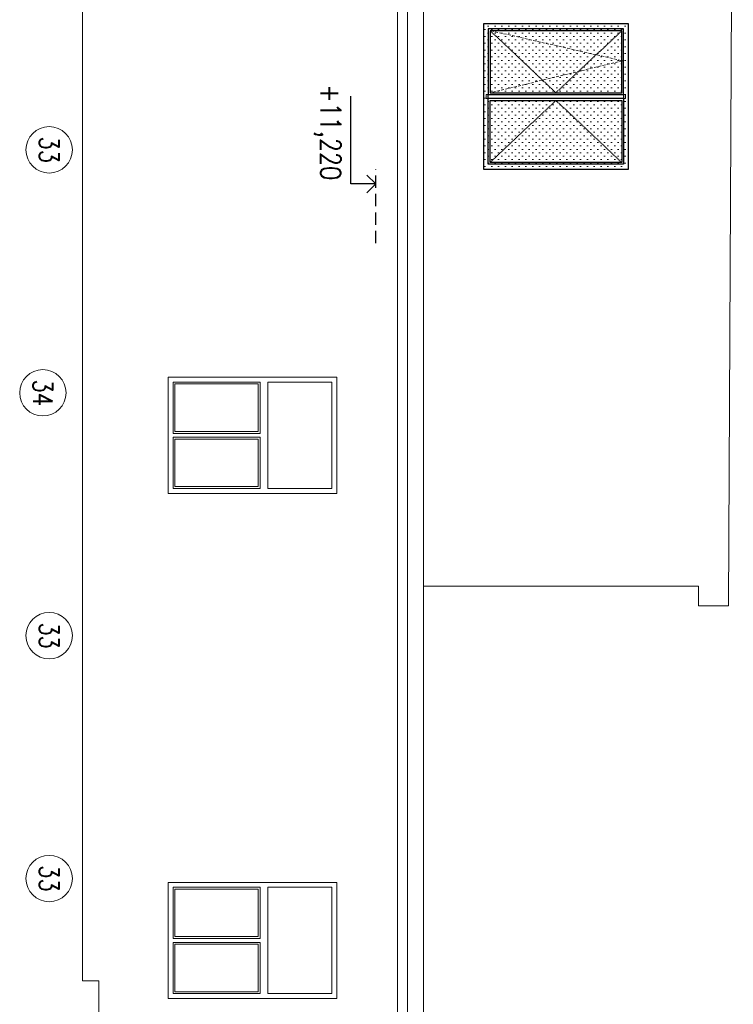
# Model space of a CAD drawing. Header units: millimetres. Extents: x -238874 to 551972, y -298952 to 658415.
# Tile 62 of 256: x 479 to 7859, y 70450 to 80625. Entities that reach past the tile are written whole.
import ezdxf
from ezdxf.enums import TextEntityAlignment as Align

# ---------------------------------------------------------------- set-up
doc = ezdxf.new("R2010")
doc.units = ezdxf.units.MM
doc.header["$LTSCALE"] = 20
doc.linetypes.add('DASHED', pattern=[0.75, 0.5, -0.25])
doc.linetypes.add('HIDDEN', pattern=[9.525, 6.35, -3.175])
doc.layers.add('00_HEDVIKA_DEMOLICE', color=2, linetype='Continuous', lineweight=30, transparency=0.3)
for name, color, linetype, lineweight in [('CKBUBLINY', 1, 'Continuous', 18), ('CKBUBLINY_POPIS', 3, 'Continuous', 25), ('CKOKNA', 30, 'Continuous', 18), ('CKSTENY_SRAF', 8, 'Continuous', 18), ('PRUCHODY', 7, 'Continuous', 18)]:
    doc.layers.add(name, color=color, linetype=linetype, lineweight=lineweight)
doc.layers.add('CZ', color=255, linetype='Continuous')
doc.styles.get("Standard").update_dxf_attribs({"font": 'simplex.shx', "width": 0.8})

# ---------------------------------------------------------------- blocks, each defined once
blk = doc.blocks.new('*U3611')
at = {"color": 0, "linetype": 'ByBlock', "lineweight": -2}
for p, q in [((0, 1500), (0, 0)), ((1500, 1500), (0, 1500)), ((50, 1450), (50, 50)), ((730, 1450), (50, 1450)), ((70, 1430), (70, 1105)), ((380, 1430), (70, 1430)), ((400, 1430), (380, 1430)), ((710, 1430), (400, 1430)), ((710, 1105), (710, 1430)), ((770, 1450), (1450, 1450)), ((790, 1430), (1100, 1430)), ((790, 1105), (790, 1430)), ((1100, 1430), (1120, 1430)), ((1120, 1430), (1430, 1430)), ((1430, 1430), (1430, 1105)), ((1450, 1450), (1450, 50)), ((1500, 0), (1500, 1500)), ((70, 1105), (70, 1085)), ((70, 1085), (70, 990)), ((710, 1085), (710, 1105)), ((710, 990), (710, 1085)), ((790, 1085), (790, 1105)), ((790, 990), (790, 1085)), ((1430, 1105), (1430, 1085)), ((1430, 1085), (1430, 990)), ((70, 990), (70, 970)), ((70, 970), (70, 760)), ((710, 970), (710, 990)), ((710, 760), (710, 970)), ((790, 970), (790, 990)), ((790, 760), (790, 970)), ((1430, 990), (1430, 970)), ((1430, 970), (1430, 760)), ((70, 760), (70, 740)), ((70, 740), (70, 530)), ((710, 740), (710, 760)), ((710, 530), (710, 740)), ((790, 740), (790, 760)), ((790, 530), (790, 740)), ((1430, 760), (1430, 740)), ((1430, 740), (1430, 530)), ((70, 530), (70, 510)), ((70, 510), (70, 415)), ((710, 510), (710, 530)), ((710, 415), (710, 510)), ((790, 510), (790, 530)), ((790, 415), (790, 510)), ((1430, 530), (1430, 510)), ((1430, 510), (1430, 415)), ((70, 415), (70, 395)), ((710, 395), (710, 415)), ((790, 395), (790, 415)), ((1430, 415), (1430, 395)), ((70, 395), (70, 70)), ((710, 70), (710, 395)), ((790, 70), (790, 395)), ((1430, 395), (1430, 70)), ((0, 0), (1500, 0)), ((50, 50), (730, 50)), ((70, 70), (380, 70)), ((380, 70), (400, 70)), ((400, 70), (710, 70)), ((1450, 50), (770, 50)), ((1100, 70), (790, 70)), ((1120, 70), (1100, 70)), ((1430, 70), (1120, 70))]:
    blk.add_line(p, q, dxfattribs=at)
at = {"color": 0, "linetype": 'DASHED', "lineweight": 5}
for p, q in [((70, 1430), (710, 750)), ((1430, 1430), (790, 750)), ((710, 750), (70, 70)), ((790, 750), (1430, 70))]:
    blk.add_line(p, q, dxfattribs=at)
at = {"color": 0, "linetype": 'ByBlock', "lineweight": -2}
blk.add_lwpolyline([(730, 1470), (770, 1470), (770, 30), (730, 30)], close=True, dxfattribs=at)
blk = doc.blocks.new('*U3247')
at = {"color": 0, "linetype": 'ByBlock', "lineweight": -2}
for p, q in [((1200, 1744), (0, 1744)), ((0, 1744), (0, 0)), ((1200, 0), (1200, 1744)), ((50, 950), (50, 50)), ((580, 950), (50, 950)), ((620, 950), (1150, 950)), ((1150, 950), (1150, 50)), ((0, 0), (1200, 0)), ((50, 50), (580, 50)), ((1150, 50), (620, 50))]:
    blk.add_line(p, q, dxfattribs=at)
at = {"color": 0, "linetype": 'ByBlock', "lineweight": -2, "ltscale": 10}
for p, q in [((580, 950), (580, 50)), ((620, 950), (620, 50))]:
    blk.add_line(p, q, dxfattribs=at)
at = {"color": 0, "linetype": 'ByBlock', "lineweight": -2}
blk.add_lwpolyline([(580, 1030), (620, 1030), (1150, 1030), (1150, 1694), (620, 1694), (580, 1694), (50, 1694), (50, 1030)], close=True, dxfattribs=at)
for points in [[(70, 930), (560, 930)], [(70, 930), (70, 70)], [(560, 930), (560, 70)], [(1130, 930), (640, 930)], [(640, 930), (640, 70)], [(1130, 930), (1130, 70)], [(70, 70), (560, 70)], [(1130, 70), (640, 70)]]:
    blk.add_lwpolyline(points)
blk = doc.blocks.new('*U3294')
at = {"color": 0, "linetype": 'ByBlock', "lineweight": -2}
for p, q in [((0, 1500), (0, 0)), ((1500, 1500), (0, 1500)), ((50, 1450), (50, 50)), ((730, 1450), (50, 1450)), ((70, 1430), (70, 1105)), ((380, 1430), (70, 1430)), ((400, 1430), (380, 1430)), ((710, 1430), (400, 1430)), ((710, 1105), (710, 1430)), ((770, 1450), (1450, 1450)), ((790, 1430), (1100, 1430)), ((790, 1105), (790, 1430)), ((1100, 1430), (1120, 1430)), ((1120, 1430), (1430, 1430)), ((1430, 1430), (1430, 1105)), ((1450, 1450), (1450, 50)), ((1500, 0), (1500, 1500)), ((70, 1105), (70, 1085)), ((70, 1085), (70, 990)), ((710, 1085), (710, 1105)), ((710, 990), (710, 1085)), ((790, 1085), (790, 1105)), ((790, 990), (790, 1085)), ((1430, 1105), (1430, 1085)), ((1430, 1085), (1430, 990)), ((70, 990), (70, 970)), ((70, 970), (70, 760)), ((710, 970), (710, 990)), ((710, 760), (710, 970)), ((790, 970), (790, 990)), ((790, 760), (790, 970)), ((1430, 990), (1430, 970)), ((1430, 970), (1430, 760)), ((70, 760), (70, 740)), ((70, 740), (70, 530)), ((710, 740), (710, 760)), ((710, 530), (710, 740)), ((790, 740), (790, 760)), ((790, 530), (790, 740)), ((1430, 760), (1430, 740)), ((1430, 740), (1430, 530)), ((70, 530), (70, 510)), ((70, 510), (70, 415)), ((710, 510), (710, 530)), ((710, 415), (710, 510)), ((790, 510), (790, 530)), ((790, 415), (790, 510)), ((1430, 530), (1430, 510)), ((1430, 510), (1430, 415)), ((70, 415), (70, 395)), ((710, 395), (710, 415)), ((790, 395), (790, 415)), ((1430, 415), (1430, 395)), ((70, 395), (70, 70)), ((710, 70), (710, 395)), ((790, 70), (790, 395)), ((1430, 395), (1430, 70)), ((0, 0), (1500, 0)), ((50, 50), (730, 50)), ((70, 70), (380, 70)), ((380, 70), (400, 70)), ((400, 70), (710, 70)), ((1450, 50), (770, 50)), ((1100, 70), (790, 70)), ((1120, 70), (1100, 70)), ((1430, 70), (1120, 70))]:
    blk.add_line(p, q, dxfattribs=at)
blk.add_lwpolyline([(730, 1450), (770, 1450), (770, 50), (730, 50)], close=True, dxfattribs=at)
blk = doc.blocks.new('CK_BUBBLE_1_0_0')
at = {"color": 0, "linetype": 'ByBlock', "lineweight": -2}
blk.add_circle((0, 0), 1, dxfattribs=at)

msp = doc.modelspace()

# ---------------------------------------------------------------- hatches: boundary and pattern name
at = {"layer": 'CKSTENY_SRAF'}
h = msp.add_hatch(dxfattribs=at)
h.set_pattern_fill('OMITKA', color=256, scale=50, angle=-90)
h.set_pattern_definition([(315, (-414731.57, 160920.06), (35.355339, 35.355339), [0, -50])])
h.paths.add_polyline_path([(6774.733, 80580.083), (6774.733, 79080.083), (5274.733, 79080.083), (5274.733, 80580.083)])

# ---------------------------------------------------------------- linework, layer by layer
at = {"layer": 'CKOKNA', "linetype": 'DASHED', "ltscale": 3}
msp.add_lwpolyline([(5352.035, 80510.012), (6712.035, 80200.021), (5352.035, 79870.03)], dxfattribs=at)
at = {"layer": 'CZ'}
for p, q in [((3904.978, 78926.786), (3904.978, 79833.377)), ((4161.456, 78926.786), (4069.5, 79017.242)), ((4161.456, 78926.786), (3904.978, 78926.786)), ((4161.456, 78926.786), (4069.5, 78836.33))]:
    msp.add_line(p, q, dxfattribs=at)
at = {"layer": 'CZ', "linetype": 'HIDDEN'}
msp.add_line((4161.456, 78315.727), (4161.456, 79078.461), dxfattribs=at)
at = {"layer": 'PRUCHODY'}
for p, q in [((1128.956, 90440.047), (1128.956, 70692.03)), ((4387.35, 60170.047), (4387.35, 84746.189)), ((4488.956, 60170.047), (4488.956, 84744.887)), ((4654.733, 60170.047), (4654.733, 84744.887)), ((7809.755, 74568.9), (7859.224, 84729.285)), ((2778.325, 75730.047), (2278.325, 75730.047)), ((7497.436, 74770.987), (4654.733, 74770.987)), ((7497.436, 74770.987), (7497.436, 74568.9)), ((7809.755, 74568.9), (7497.436, 74568.9)), ((1296.127, 70692.03), (1128.956, 70692.03)), ((1296.127, 70692.03), (1296.127, 60120.047))]:
    msp.add_line(p, q, dxfattribs=at)

# ---------------------------------------------------------------- block references
at = {"layer": '00_HEDVIKA_DEMOLICE', "rotation": 270}
msp.add_blockref('*U3294', (5274.733, 80580.047), dxfattribs=at)
at = {"layer": 'CKBUBLINY'}
ref = msp.add_blockref('CK_BUBBLE_1_0_0', (783.706, 79279.399), dxfattribs=dict(at, xscale=240, yscale=240, zscale=240, rotation=270))
ref.add_attrib('NUM1', '33', dxfattribs={"layer": 'CKBUBLINY_POPIS', "height": 200, "rotation": 270, "width": 0.8, "flags": 8}).set_placement((783.706, 79279.399), align=Align.MIDDLE_CENTER)
ref = msp.add_blockref('CK_BUBBLE_1_0_0', (718.925, 76769.399), dxfattribs=dict(at, xscale=240, yscale=240, zscale=240, rotation=270))
ref.add_attrib('NUM1', '34', dxfattribs={"layer": 'CKBUBLINY_POPIS', "height": 200, "rotation": 270, "width": 0.8, "flags": 8}).set_placement((718.925, 76769.399), align=Align.MIDDLE_CENTER)
ref = msp.add_blockref('CK_BUBBLE_1_0_0', (783.706, 74259.399), dxfattribs=dict(at, xscale=240, yscale=240, zscale=240, rotation=270))
ref.add_attrib('NUM1', '33', dxfattribs={"layer": 'CKBUBLINY_POPIS', "height": 200, "rotation": 270, "width": 0.8, "flags": 8}).set_placement((783.706, 74259.399), align=Align.MIDDLE_CENTER)
ref = msp.add_blockref('CK_BUBBLE_1_0_0', (783.706, 71749.399), dxfattribs=dict(at, xscale=240, yscale=240, zscale=240, rotation=270))
ref.add_attrib('NUM1', '33', dxfattribs={"layer": 'CKBUBLINY_POPIS', "height": 200, "rotation": 270, "width": 0.8, "flags": 8}).set_placement((783.706, 71749.399), align=Align.MIDDLE_CENTER)
at = {"layer": 'CKOKNA', "rotation": 270}
msp.add_blockref('*U3611', (5274.733, 80580.047), dxfattribs=at)
at = {"layer": 'PRUCHODY', "xscale": -1, "rotation": 270}
for p in [(2014.733, 75730.047), (2014.733, 70510.047)]:
    msp.add_blockref('*U3247', p, dxfattribs=at)

# ---------------------------------------------------------------- texts
at = {"layer": 'CZ', "width": 0.8}
msp.add_text('+11,220', height=212.5, rotation=270, dxfattribs=at).set_placement((3588.918, 79956.852))

doc.saveas('drawing.dxf')
